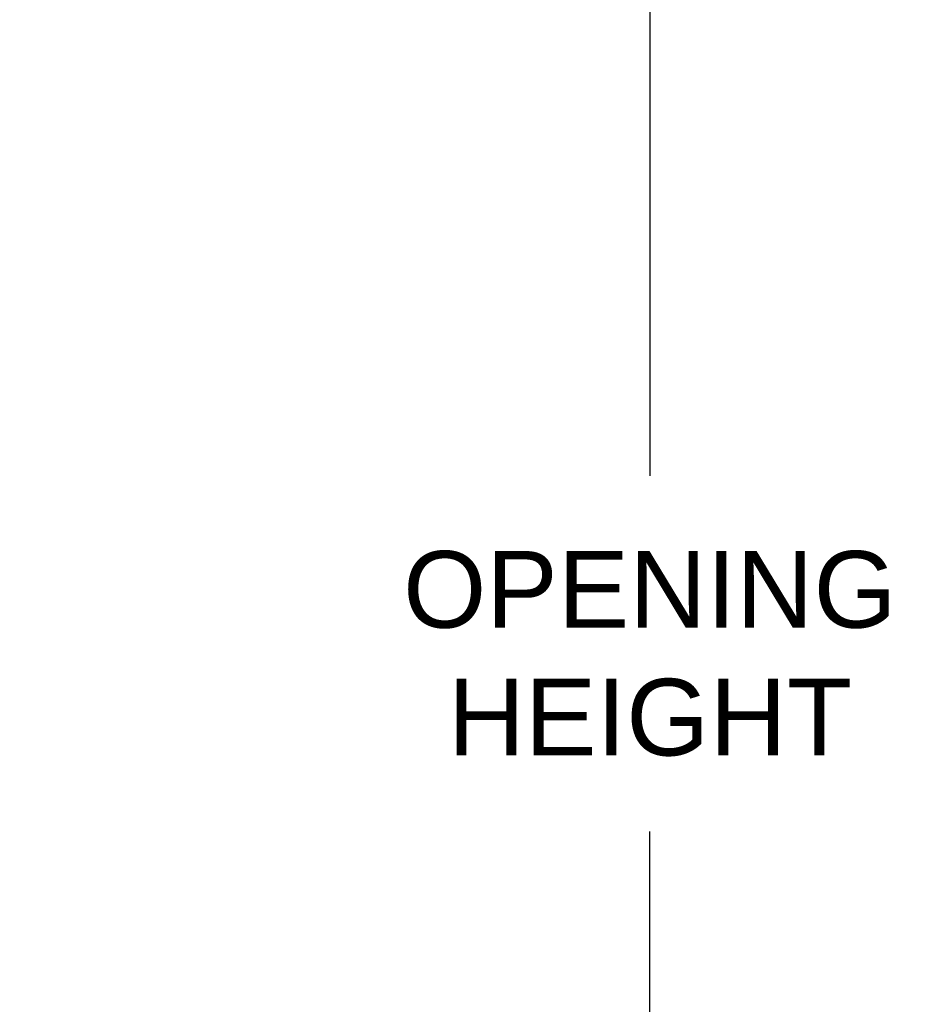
# Model space of a CAD drawing. Header units: inches. Extents: x 170 to 312, y 215 to 248.
# Tile 209 of 256: x 211 to 212.09, y 222 to 223.2. Entities that reach past the tile are written whole.
import ezdxf

# ---------------------------------------------------------------- set-up
doc = ezdxf.new("R2010")
doc.units = ezdxf.units.IN
doc.header["$LTSCALE"] = 0.25
doc.header["$MEASUREMENT"] = 0
doc.layers.add('ANNOTATIONS', color=1, linetype='Continuous')
doc.styles.add('ARIAL', font='arial.ttf', dxfattribs={"height": 0.09375})
doc.dimstyles.new('STANDARD$0', dxfattribs={"dimtxt": 0.09375, "dimasz": 0.09375, "dimexe": 0.03125, "dimexo": 0.046875, "dimgap": 0.09, "dimtad": 0, "dimtih": 1, "dimtoh": 1, "dimdec": 4, "dimzin": 0, "dimdsep": 46, "dimtxsty": 'ARIAL', "dimcen": 0.09, "dimadec": 0, "dimazin": 0, "dimtfac": 1, "dimtdec": 4, "dimtofl": 0, "dimtmove": 0, "dimatfit": 1, "dimfxl": 1, "dimtolj": 1, "dimtzin": 0, "dimarcsym": 0})

# ---------------------------------------------------------------- blocks, each defined once
blk = doc.blocks.new('*D154')
at = {"layer": 'ANNOTATIONS', "color": 0, "lineweight": -2, "transparency": 16777216}
for p, q in [((209.953, 224.4367), (211.799, 224.4367)), ((211.7677, 224.343), (211.7677, 222.6434)), ((211.7677, 220.5089), (211.7677, 222.2085)), ((211.0372, 220.4151), (211.799, 220.4151))]:
    blk.add_line(p, q, dxfattribs=at)
at = {"layer": 'ANNOTATIONS', "color": 0, "transparency": 16777216}
for points in [[(211.7521, 224.343), (211.7833, 224.343), (211.7677, 224.4367)], [(211.7521, 220.5089), (211.7833, 220.5089), (211.7677, 220.4151)]]:
    blk.add_solid(points, dxfattribs=at)
at = {"layer": 'defpoints', "color": 0, "transparency": 16777216}
for p in [(209.9061, 224.4367), (210.9903, 220.4151), (211.7677, 220.4151)]:
    blk.add_point(p, dxfattribs=at)
at = {"layer": 'ANNOTATIONS', "color": 0, "transparency": 16777216, "insert": (211.7677, 222.4259), "char_height": 0.09375, "attachment_point": 5, "style": 'ARIAL'}
blk.add_mtext('\\A1;OPENING\\PHEIGHT', dxfattribs=at)
blk = doc.blocks.new('*D155')
at = {"layer": 'ANNOTATIONS', "color": 0, "lineweight": -2, "transparency": 16777216}
for p, q in [((209.953, 225.2727), (212.4539, 225.2727)), ((212.4227, 225.179), (212.4227, 223.0613)), ((212.4227, 220.5089), (212.4227, 222.6265)), ((211.9575, 220.4151), (212.4539, 220.4151))]:
    blk.add_line(p, q, dxfattribs=at)
at = {"layer": 'ANNOTATIONS', "color": 0, "transparency": 16777216}
for points in [[(212.4071, 225.179), (212.4383, 225.179), (212.4227, 225.2727)], [(212.4071, 220.5089), (212.4383, 220.5089), (212.4227, 220.4151)]]:
    blk.add_solid(points, dxfattribs=at)
at = {"layer": 'defpoints', "color": 0, "transparency": 16777216}
for p in [(209.9061, 225.2727), (211.9107, 220.4151), (212.4227, 220.4151)]:
    blk.add_point(p, dxfattribs=at)
at = {"layer": 'ANNOTATIONS', "color": 0, "transparency": 16777216, "insert": (212.4227, 222.8439), "char_height": 0.09375, "attachment_point": 5, "style": 'ARIAL'}
blk.add_mtext('\\A1;TOTAL\\PHEIGHT', dxfattribs=at)

msp = doc.modelspace()

# ---------------------------------------------------------------- dimensions: what is measured, and where the dimension line sits
at = {"layer": 'ANNOTATIONS'}
for base, p1, p2, text, picture, middle in [((212.4227, 220.41511), (209.90612, 225.27272), (211.91065, 220.41511), 'TOTAL\\PHEIGHT', '*D155', (212.4227, 222.84392)), ((211.76771, 220.41511), (209.90612, 224.43674), (210.99031, 220.41511), 'OPENING\\PHEIGHT', '*D154', (211.76771, 222.42592))]:
    dim = msp.add_linear_dim(base=base, p1=p1, p2=p2, angle=90, text=text, dimstyle='STANDARD$0', dxfattribs=at)
    dim.commit()
    dim.dimension.update_dxf_attribs({"geometry": picture, "text_midpoint": middle})

doc.saveas('drawing.dxf')
